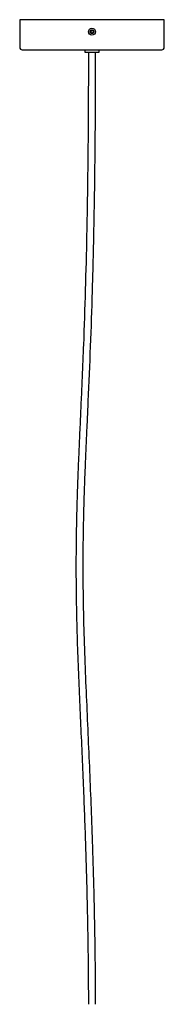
# Model space of a CAD drawing. Extents: x 392 to 2773, y 1013 to 3793.
# Tile 7 of 9: x 2274 to 2394, y 1654 to 2473. Entities that reach past the tile are written whole.
import ezdxf

# ---------------------------------------------------------------- set-up
doc = ezdxf.new("R2010")
doc.units = 0
doc.header["$LTSCALE"] = 15
doc.linetypes.add('PHANTOM', pattern=[12.7, 6.35, -1.27, 1.27, -1.27, 1.27, -1.27])
doc.layers.get('0').update_dxf_attribs({"linetype": 'CONTINUOUS'})

msp = doc.modelspace()

# ---------------------------------------------------------------- linework, layer by layer
at = {"color": 7, "linetype": 'CONTINUOUS'}
for p, q in [((2273.71, 2472.8), (2273.71, 2449.8)), ((2393.71, 2472.8), (2273.71, 2472.8)), ((2393.71, 2449.8), (2393.71, 2472.8)), ((2333.17, 2463.83), (2332.56, 2462.85)), ((2334.33, 2463.78), (2333.17, 2463.83)), ((2334.87, 2462.76), (2334.33, 2463.78)), ((2332.56, 2462.85), (2333.1, 2461.83)), ((2333.1, 2461.83), (2334.25, 2461.78)), ((2334.25, 2461.78), (2334.87, 2462.76)), ((2275.71, 2447.8), (2391.71, 2447.8)), ((2327.71, 2447.8), (2327.71, 2445.8)), ((2339.71, 2445.8), (2339.71, 2447.8)), ((2327.71, 2445.8), (2339.71, 2445.8))]:
    msp.add_line(p, q, dxfattribs=at)
msp.add_circle((2333.71, 2462.8), 2.85, dxfattribs=at)
at = {"color": 7, "linetype": 'PHANTOM'}
msp.add_circle((2333.71, 2462.8), 1.5, dxfattribs=at)
at = {"color": 7, "linetype": 'CONTINUOUS'}
for centre, start, end in [((2275.71, 2449.8), 180, 270), ((2391.71, 2449.8), 270, 0)]:
    msp.add_arc(centre, 2, start, end, dxfattribs=at)
for points, knots in [([(2330.71, 2445.8), (2330.71, 2443.87), (2330.71, 2440.04), (2330.71, 2434.38), (2330.7, 2428.87), (2330.69, 2423.51), (2330.67, 2418.3), (2330.66, 2413.23), (2330.63, 2405.61), (2330.58, 2395.71), (2330.5, 2384.18), (2330.42, 2373.88), (2330.34, 2364.71), (2330.25, 2356.17), (2330.08, 2341.54), (2329.79, 2320.93), (2329.18, 2287.65), (2328.2, 2248.27), (2326.96, 2211.61), (2325.87, 2184.18), (2325.09, 2165.93), (2324.28, 2147.69), (2323.44, 2129.43), (2322.8, 2114.91), (2322.35, 2104.04), (2322.05, 2096.8), (2321.77, 2089.33), (2321.51, 2081.86), (2321.28, 2074.76), (2321.1, 2068.49), (2320.96, 2063.05), (2320.84, 2058), (2320.73, 2052.82), (2320.63, 2047.15), (2320.42, 2032.8), (2320.35, 2013.86), (2320.62, 1988.08), (2321.17, 1963.58), (2322.11, 1936.54), (2323.24, 1909.6), (2324.43, 1882.93), (2325.6, 1856.48), (2326.67, 1831.02), (2327.62, 1806.42), (2328.45, 1782.54), (2329.18, 1758.1), (2329.77, 1733.94), (2330.22, 1709.94), (2330.45, 1692.51), (2330.56, 1680.89), (2330.61, 1675.34), (2330.65, 1669.74), (2330.68, 1664.09), (2330.7, 1658.93), (2330.7, 1655.67), (2330.7, 1654.3)], [0, 0, 0, 0, 0.007347, 0.014495, 0.02145, 0.028216, 0.034797, 0.041198, 0.047423, 0.063665, 0.078684, 0.091121, 0.10269, 0.113434, 0.123464, 0.158142, 0.191529, 0.249545, 0.307391, 0.330483, 0.353556, 0.37662, 0.399625, 0.422815, 0.431684, 0.440832, 0.450278, 0.46002, 0.469146, 0.477187, 0.483782, 0.489783, 0.496294, 0.503411, 0.511285, 0.550657, 0.575158, 0.608978, 0.643483, 0.677653, 0.711162, 0.7446, 0.777989, 0.807697, 0.837852, 0.868521, 0.900348, 0.929385, 0.959474, 0.966408, 0.973411, 0.980483, 0.987625, 0.994836, 1, 1, 1, 1]), ([(2336.71, 1654.3), (2336.7, 1656.26), (2336.69, 1660.4), (2336.66, 1666.71), (2336.62, 1673.2), (2336.57, 1679.63), (2336.52, 1685.97), (2336.41, 1695.82), (2336.23, 1709.05), (2335.91, 1726.55), (2335.52, 1744.62), (2335.03, 1763.21), (2334.34, 1786.02), (2333.39, 1813.01), (2332.13, 1844.33), (2330.78, 1875.4), (2329.38, 1906.66), (2328.03, 1938.26), (2327.27, 1961.29), (2326.92, 1975.54), (2326.8, 1980.84), (2326.71, 1985.91), (2326.63, 1990.54), (2326.57, 1994.58), (2326.52, 1998.06), (2326.49, 2001.37), (2326.46, 2004.9), (2326.43, 2009.08), (2326.4, 2013.95), (2326.4, 2019.47), (2326.41, 2025.24), (2326.44, 2030.87), (2326.48, 2036.11), (2326.54, 2041.49), (2326.62, 2046.92), (2326.72, 2052.4), (2326.82, 2057.41), (2326.94, 2062.24), (2327.07, 2067.27), (2327.24, 2073.29), (2327.46, 2080.41), (2327.74, 2088.33), (2328.04, 2096.32), (2328.43, 2105.96), (2328.91, 2117.19), (2329.48, 2130.08), (2330.06, 2142.83), (2331.13, 2166.55), (2332.61, 2201.27), (2333.91, 2239.41), (2334.74, 2269.98), (2335.27, 2293.12), (2335.72, 2316.72), (2336, 2335.59), (2336.18, 2349.63), (2336.28, 2358.84), (2336.38, 2368.68), (2336.47, 2379.37), (2336.55, 2391.38), (2336.63, 2404.84), (2336.67, 2415.84), (2336.69, 2423.65), (2336.7, 2427.9), (2336.7, 2432.24), (2336.71, 2436.67), (2336.71, 2441.21), (2336.71, 2444.26), (2336.71, 2445.8)], [0, 0, 0, 0, 0.0074, 0.015695, 0.023898, 0.032008, 0.040027, 0.047955, 0.069309, 0.090138, 0.114296, 0.137762, 0.160599, 0.200745, 0.240096, 0.279337, 0.318582, 0.358639, 0.399166, 0.405901, 0.412642, 0.419241, 0.425101, 0.430194, 0.434549, 0.438263, 0.442766, 0.447921, 0.45409, 0.461233, 0.468831, 0.475938, 0.482556, 0.488707, 0.496288, 0.503161, 0.509468, 0.515256, 0.521462, 0.528555, 0.53806, 0.548455, 0.558572, 0.568348, 0.585022, 0.601145, 0.617245, 0.63338, 0.691082, 0.748929, 0.77795, 0.806936, 0.836632, 0.867364, 0.878418, 0.889845, 0.902252, 0.91572, 0.930314, 0.947753, 0.966745, 0.971989, 0.977349, 0.982829, 0.988428, 0.994152, 1, 1, 1, 1])]:
    msp.add_open_spline(points, degree=3, knots=knots, dxfattribs=at)

doc.saveas('drawing.dxf')
